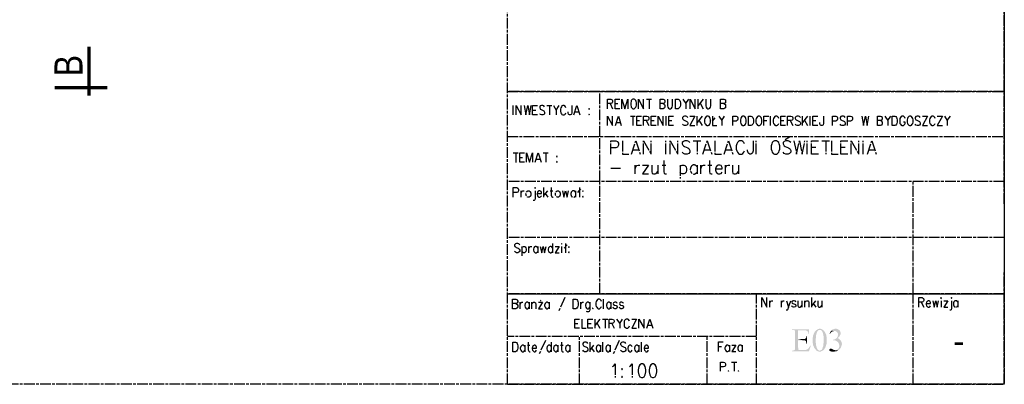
# Model space of a CAD drawing. Header units: millimetres. Extents: x 282377 to 1404227, y -783705 to 1038705.
# Tile 192 of 243: x 385786 to 387980, y 6257 to 7069. Entities that reach past the tile are written whole.
import ezdxf

# ---------------------------------------------------------------- set-up
doc = ezdxf.new("R2010")
doc.units = ezdxf.units.MM
doc.linetypes.add('ACAD_ISO08W100', pattern=[36, 24, -3, 6, -3])
doc.layers.add('!!ELEKTRYKA', color=7, linetype='Continuous')
doc.styles.add('BIKTS', font='bikromsw.shx', dxfattribs={"width": 0.85})

msp = doc.modelspace()

# ---------------------------------------------------------------- hatches: boundary and pattern name
at = {"layer": '!!ELEKTRYKA', "linetype": 'ACAD_ISO08W100'}
for points in [[(387544.9, 6379.6), (387507.2, 6379.6), (387507.2, 6378.3), (387508.9, 6378.3), (387509.3, 6378.3), (387511, 6378.3), (387512.3, 6377.9), (387534.3, 6377), (387535.6, 6377), (387537.3, 6377), (387538.5, 6377), (387539.4, 6376.6), (387540.2, 6376.2), (387541.1, 6375.3), (387542.3, 6374.5), (387542.8, 6373.6), (387543.2, 6372.4), (387543.6, 6371.1), (387544, 6369), (387545.3, 6369)], [(387512.3, 6377.9), (387513.1, 6377), (387513.1, 6377), (387513.5, 6376.2), (387514, 6374.9), (387514, 6373.2), (387514, 6371.1), (387514, 6339.3), (387514, 6338.9), (387514, 6337.2), (387514, 6335.5), (387513.5, 6334.7), (387513.1, 6333.8), (387511.8, 6333), (387524.9, 6333.4), (387523.2, 6333.8), (387522.4, 6333.8), (387522, 6333.8), (387521.2, 6335.1), (387521.2, 6335.5), (387521.2, 6336.8), (387520.7, 6338.9), (387520.7, 6355), (387531.7, 6355), (387520.7, 6358), (387520.7, 6377), (387534.3, 6377)], [(387540.6, 6364.7), (387539.4, 6364.7), (387539.4, 6363.9), (387538.9, 6362.2), (387538.5, 6360.9), (387538.1, 6360.1), (387537.2, 6359.2), (387537.2, 6358.8), (387536.4, 6358.4), (387535.1, 6358), (387533.4, 6358), (387531.7, 6358), (387520.7, 6358), (387531.7, 6355), (387532.2, 6355), (387533.9, 6355), (387535.1, 6355), (387536.4, 6354.6), (387536.4, 6354.6), (387537.7, 6353.7), (387538.5, 6352.5), (387538.5, 6352.5), (387538.5, 6351.2), (387538.9, 6349.9), (387539.4, 6347.8), (387540.6, 6347.8)], [(387562.2, 6378.3), (387561.3, 6377.9), (387560.5, 6377), (387559.2, 6375.7), (387558.4, 6374.9), (387557.5, 6373.6), (387557.1, 6372.4), (387556.3, 6371.1), (387555.5, 6369.4), (387555.5, 6369.4), (387555, 6368.1), (387554.6, 6366.9), (387554.1, 6365.6), (387553.8, 6364.3), (387553.8, 6362.6), (387553.3, 6361.4), (387553.3, 6359.7), (387553.3, 6358.4), (387552.9, 6356.7), (387552.9, 6355), (387552.9, 6355), (387552.9, 6353.3), (387553.3, 6351.6), (387553.3, 6350.3), (387553.3, 6348.7), (387553.8, 6347.4), (387554.1, 6346.1), (387554.1, 6344.4), (387554.6, 6343.1), (387555.5, 6341.9), (387555.8, 6340.6), (387556.3, 6339.3), (387557.1, 6338.1), (387557.5, 6337.2), (387558.4, 6336), (387559.7, 6334.7), (387560.5, 6333.4), (387561.3, 6332.6), (387562.6, 6331.7), (387563.9, 6331.3), (387564.7, 6330.4), (387566, 6330.4), (387567.3, 6330), (387568.6, 6330), (387569.4, 6330), (387570.7, 6330), (387571.9, 6330.4), (387573.2, 6331.3), (387574.5, 6331.7), (387568.6, 6332.1), (387568.1, 6332.1), (387567.3, 6332.6), (387566, 6333), (387565.2, 6333.8), (387563.9, 6334.7), (387563.5, 6336), (387562.6, 6337.6), (387562.2, 6338.1), (387561.8, 6339.3), (387561.8, 6340.6), (387561.3, 6341.9), (387560.9, 6343.1), (387560.9, 6344.4), (387560.5, 6346.1), (387560.5, 6347.4), (387560.1, 6349.1), (387560.1, 6350.8), (387560.1, 6352.5), (387560.1, 6354.2), (387560.1, 6355), (387560.1, 6356.7), (387560.1, 6358), (387560.1, 6359.2), (387560.5, 6360.9), (387560.5, 6362.2), (387560.5, 6363.9), (387560.9, 6365.2), (387560.9, 6366.9), (387560.9, 6366.9), (387561.3, 6368.5), (387561.8, 6370.2), (387562.2, 6371.5), (387562.6, 6373.2), (387563, 6374.1), (387563.9, 6375.3), (387564.7, 6376.2), (387565.2, 6377), (387566.4, 6377.9), (387567.7, 6378.3), (387569, 6378.3)], [(387569, 6380.8), (387569, 6380.8), (387567.7, 6380.8), (387566, 6380.4), (387564.8, 6380), (387563.5, 6379.1), (387562.2, 6378.3), (387569, 6378.3), (387569.8, 6378.3), (387571.1, 6377.9), (387572.3, 6377), (387573.2, 6376.6), (387574, 6375.7), (387574.5, 6374.5), (387575.3, 6372.8), (387575.7, 6371.5), (387576.2, 6370.7), (387576.2, 6369.4), (387576.6, 6368.1), (387577, 6366.9), (387577, 6365.2), (387577.4, 6363.9), (387577.4, 6362.2), (387577.4, 6360.5), (387577.4, 6359.2), (387577.4, 6357.5), (387577.4, 6357.1), (387577.4, 6355.4), (387577.4, 6353.7), (387577.4, 6352), (387577.4, 6350.3), (387577.4, 6348.7), (387577, 6347.4), (387577, 6346.1), (387577, 6344.4), (387576.6, 6343.1), (387576.6, 6341.9), (387576.2, 6341), (387575.7, 6339.8), (387575.7, 6338.9), (387574.9, 6337.2), (387574.5, 6336), (387573.7, 6334.7), (387572.8, 6333.8), (387572.3, 6333.8), (387571.1, 6333), (387569.8, 6332.6), (387568.5, 6332.1), (387574.5, 6331.7), (387575.7, 6332.6), (387576.6, 6333), (387577.4, 6333.8), (387578.3, 6334.7), (387579.2, 6336), (387580, 6337.2), (387580.9, 6338.5), (387581.7, 6339.8), (387582.1, 6341.5), (387582.1, 6341.5), (387582.5, 6342.7), (387582.9, 6344), (387583.4, 6345.3), (387583.8, 6346.5), (387584.2, 6347.8), (387584.2, 6349.5), (387584.2, 6350.8), (387584.6, 6352.5), (387584.6, 6354.2), (387584.6, 6355.8), (387584.6, 6356.3), (387584.6, 6358), (387584.6, 6359.2), (387584.2, 6360.9), (387584.2, 6362.6), (387583.8, 6363.9), (387583.4, 6365.6), (387583.4, 6366.9), (387582.9, 6368.1), (387582.1, 6369.4), (387581.7, 6370.7), (387581.2, 6371.9), (387580.4, 6372.8), (387580, 6374.1), (387579.2, 6374.9), (387578.7, 6375.7), (387577.4, 6377), (387576.2, 6377.9), (387575.3, 6378.7), (387574, 6379.6), (387572.8, 6380), (387571.5, 6380.4), (387570.3, 6380.8)], [(387594.8, 6376.6), (387594, 6375.7), (387593.1, 6374.5), (387592.2, 6373.2), (387591.4, 6371.9), (387591, 6370.2), (387592.2, 6369.8), (387592.2, 6370.2), (387593.1, 6371.5), (387594.3, 6372.8), (387595.2, 6373.6), (387596.5, 6374.5), (387597.8, 6374.9), (387599, 6375.3), (387600.3, 6375.7), (387601.6, 6375.7)], [(387604.1, 6380.8), (387602.8, 6380.8), (387601.1, 6380.4), (387599.9, 6380), (387598.6, 6379.6), (387597.3, 6378.7), (387596, 6378.3), (387595.6, 6377.9), (387594.8, 6376.6), (387601.6, 6375.7), (387601.9, 6375.7), (387603.7, 6375.7), (387604.9, 6375.3), (387606.2, 6374.5), (387607.1, 6373.6), (387607.9, 6372.8), (387608.7, 6371.9), (387609.2, 6370.7), (387609.6, 6369), (387609.6, 6367.7), (387609.6, 6366.4), (387609.2, 6365.2), (387608.7, 6363.5), (387608.3, 6362.2), (387608.3, 6362.2), (387607.5, 6361.4), (387606.6, 6360.1), (387605.4, 6359.2), (387604.1, 6358.4), (387603.7, 6358), (387602.4, 6357.5), (387601.1, 6356.7), (387599.9, 6356.3), (387598.1, 6356.3), (387598.1, 6355), (387599.4, 6355), (387600.7, 6355), (387602.4, 6355), (387603.7, 6354.6), (387604.9, 6354.2), (387605.8, 6353.7), (387607.1, 6352.9), (387608.3, 6352), (387609.2, 6351.2), (387609.6, 6350.8), (387610.4, 6349.9), (387611.3, 6348.2), (387611.7, 6347), (387612.1, 6345.7), (387612.5, 6344), (387612.5, 6342.7), (387612.5, 6342.3), (387612.5, 6341), (387612.1, 6339.8), (387611.7, 6338.5), (387610.9, 6337.2), (387610, 6336), (387610, 6336), (387608.7, 6335.1), (387607.5, 6334.3), (387606.2, 6333.4), (387604.9, 6333.4), (387603.7, 6333), (387610, 6332.6), (387610.9, 6333.4), (387612.1, 6334.3), (387613, 6335.1), (387613.8, 6336), (387614.2, 6336.4), (387615.1, 6337.6), (387616, 6338.9), (387616.3, 6340.2), (387617.2, 6341.5), (387617.2, 6342.7), (387617.6, 6344), (387618.1, 6345.7), (387618.1, 6347), (387618.1, 6348.2), (387617.6, 6349.5), (387617.6, 6350.8), (387616.8, 6352.5), (387616.3, 6353.7), (387615.5, 6354.6), (387614.7, 6355.8), (387613.8, 6356.7), (387613, 6357.5), (387611.7, 6358.4), (387610.4, 6359.2), (387608.7, 6359.7), (387609.2, 6360.1), (387610.4, 6361.4), (387611.7, 6362.6), (387613, 6363.9), (387613.4, 6365.2), (387614.2, 6366.4), (387614.7, 6367.3), (387615.1, 6368.5), (387615.5, 6369.8), (387615.5, 6370.7), (387615.5, 6371.9), (387615.1, 6373.2), (387614.7, 6374.5), (387614.2, 6375.7), (387613, 6377), (387613, 6377), (387612.1, 6377.9), (387610.9, 6378.7), (387610, 6379.6), (387608.7, 6380), (387607.1, 6380.4), (387605.8, 6380.8)], [(387549.1, 6343.1), (387547.4, 6343.1), (387547, 6342.3), (387546.2, 6340.6), (387545.3, 6339.3), (387544.5, 6338.1), (387543.6, 6337.2), (387542.8, 6336.4), (387541.9, 6335.5), (387540.7, 6334.7), (387539.4, 6334.3), (387539, 6334.3), (387538.1, 6333.8), (387536.8, 6333.8), (387535.1, 6333.4), (387533.4, 6333.4), (387525, 6333.4), (387511.9, 6333), (387511.4, 6333), (387510.2, 6332.6), (387508.9, 6332.1), (387507.2, 6332.1), (387507.2, 6330.9), (387544.9, 6330.9)], [(387593.1, 6336.4), (387592.3, 6336.4), (387591, 6335.5), (387590.6, 6335.1), (387590.2, 6333.8), (387590.2, 6333.4), (387590.6, 6332.1), (387591.8, 6331.3), (387592.7, 6330.9), (387593.5, 6330.4), (387595.2, 6330), (387596.9, 6330), (387598.6, 6330), (387600.3, 6330), (387601.6, 6330), (387603.3, 6330.4), (387604.6, 6330.9), (387606.2, 6330.9), (387607.5, 6331.3), (387608.8, 6332.1), (387610, 6332.6), (387603.7, 6333), (387602, 6333.4), (387600.8, 6333.4), (387600.3, 6333.4), (387599.4, 6334.3), (387597.8, 6335.1), (387597.3, 6335.1), (387595.6, 6336), (387594.8, 6336.4), (387594.4, 6336.4)]]:
    msp.add_hatch(color=7, dxfattribs=at).paths.add_polyline_path(points)

# ---------------------------------------------------------------- linework, layer by layer
at = {"layer": '!!ELEKTRYKA', "color": 252, "lineweight": 70}
for p, q in [((385941.4, 6900.2), (385941.4, 7008.2)), ((385864.9, 6917.7), (385981.4, 6917.7))]:
    msp.add_line(p, q, dxfattribs=at)
at = {"layer": '!!ELEKTRYKA', "color": 7, "linetype": 'ACAD_ISO08W100', "lineweight": -3}
for points in [[(384150, 10317.1), (387980, 10317.1), (387980, 6257.2), (384150, 6257.2)], [(387152.4, 6891.8), (387150.7, 6891), (387149, 6888.8), (387148.6, 6886.7), (387147.8, 6883.8), (387147.8, 6878.7), (387148.6, 6875.7), (387149, 6874), (387150.7, 6871.9), (387152.4, 6870.6), (387155.8, 6870.6), (387157.1, 6871.9), (387158.8, 6874), (387159.6, 6875.7), (387160.5, 6878.7), (387160.5, 6883.8), (387159.6, 6886.7), (387158.8, 6888.8), (387157.1, 6891), (387155.8, 6891.8)], [(387247.3, 6870.6), (387247.3, 6891.8), (387253.2, 6891.8), (387255.3, 6891), (387257, 6888.8), (387257.8, 6886.7), (387258.7, 6883.8), (387258.7, 6878.7), (387257.8, 6875.7), (387257, 6874), (387255.3, 6871.9), (387253.2, 6870.6)], [(387055.1, 6871.1), (387054.2, 6869.8), (387055.1, 6868.9), (387055.9, 6869.8)], [(387055.1, 6858.8), (387054.2, 6857.9), (387055.1, 6856.7), (387055.9, 6857.9)], [(387317.5, 6854.1), (387315.8, 6853.3), (387314.1, 6851.2), (387313.2, 6849), (387312.4, 6846.1), (387312.4, 6841), (387313.2, 6838), (387314.1, 6836.3), (387315.8, 6834.2), (387317.5, 6833), (387320.4, 6833), (387322.2, 6834.2), (387323.8, 6836.3), (387324.7, 6838), (387325.5, 6841), (387325.5, 6846.1), (387324.7, 6849), (387323.8, 6851.2), (387322.2, 6853.3), (387320.4, 6854.1)], [(387397.1, 6854.1), (387395.4, 6853.3), (387393.7, 6851.2), (387392.9, 6849), (387392, 6846.1), (387392, 6841), (387392.9, 6838), (387393.7, 6836.3), (387395.4, 6834.2), (387397.1, 6833), (387400.1, 6833), (387401.8, 6834.2), (387403.5, 6836.3), (387404.3, 6838), (387405.2, 6841), (387405.2, 6846.1), (387404.3, 6849), (387403.5, 6851.2), (387401.8, 6853.3), (387400.1, 6854.1)], [(387409.8, 6833), (387409.8, 6854.1), (387415.7, 6854.1), (387417.8, 6853.3), (387419.5, 6851.2), (387420.4, 6849), (387421.2, 6846.1), (387421.2, 6841), (387420.4, 6838), (387419.5, 6836.3), (387417.8, 6834.2), (387415.7, 6833)], [(387431.8, 6854.1), (387430.1, 6853.3), (387428.5, 6851.2), (387427.6, 6849), (387426.7, 6846.1), (387426.7, 6841), (387427.6, 6838), (387428.5, 6836.3), (387430.1, 6834.2), (387431.8, 6833), (387434.8, 6833), (387436.5, 6834.2), (387438.2, 6836.3), (387439, 6838), (387439.9, 6841), (387439.9, 6846.1), (387439, 6849), (387438.2, 6851.2), (387436.5, 6853.3), (387434.8, 6854.1)], [(387730.3, 6833), (387730.3, 6854.1), (387735.8, 6854.1), (387738.3, 6853.3), (387739.6, 6851.2), (387740.5, 6849), (387741.3, 6846.1), (387741.3, 6841), (387740.5, 6838), (387739.6, 6836.3), (387738.3, 6834.2), (387735.8, 6833)], [(387768.8, 6854.1), (387767.1, 6853.3), (387765.4, 6851.2), (387764.6, 6849), (387763.7, 6846.1), (387763.7, 6841), (387764.6, 6838), (387765.4, 6836.3), (387767.1, 6834.2), (387768.8, 6833), (387771.7, 6833), (387773.5, 6834.2), (387775.1, 6836.3), (387776, 6838), (387776.8, 6841), (387776.8, 6846.1), (387776, 6849), (387775.1, 6851.2), (387773.5, 6853.3), (387771.7, 6854.1)], [(387467.8, 6799.5), (387465.3, 6797.8), (387462.7, 6795.3), (387461.9, 6792.3), (387460.6, 6788.1), (387460.6, 6780.9), (387461.9, 6776.7), (387462.7, 6773.7), (387465.3, 6770.7), (387467.8, 6769.5), (387472.5, 6769.5), (387475, 6770.7), (387477.6, 6773.7), (387478.8, 6776.7), (387480.1, 6780.9), (387480.1, 6788.1), (387478.8, 6792.3), (387477.6, 6795.3), (387475, 6797.8), (387472.5, 6799.5)], [(386983.5, 6765.2), (386982.6, 6764.4), (386983.5, 6763.5), (386984.3, 6764.4)], [(386983.5, 6753.4), (386982.6, 6752.5), (386983.5, 6751.3), (386984.3, 6752.5)], [(386934, 6694.1), (386934.9, 6692.8), (386935.7, 6694.1), (386934.9, 6694.9)], [(387041.1, 6687.7), (387040.2, 6686.9), (387041.1, 6686.1), (387041.9, 6686.9)], [(387041.1, 6675.9), (387040.2, 6674.6), (387041.1, 6673.8), (387041.9, 6674.6)], [(386993.3, 6570.1), (386993.7, 6568.8), (386994.5, 6570.1), (386993.7, 6570.9)], [(387009.7, 6563.7), (387009.3, 6562.9), (387009.7, 6562), (387010.6, 6562.9)], [(387009.7, 6551.9), (387009.3, 6551), (387009.7, 6549.7), (387010.6, 6551)], [(387838.2, 6449), (387839.1, 6448.1), (387839.9, 6449), (387839.1, 6450.3)], [(387862, 6449), (387862.4, 6448.1), (387863.2, 6449), (387862.4, 6450.3)], [(386947.1, 6443.5), (386947.6, 6443.9), (386947.1, 6444.7), (386946.7, 6443.9)], [(387019.5, 6425.3), (387019.5, 6446.4), (387025.4, 6446.4), (387027.5, 6445.6), (387029.2, 6443.5), (387030.1, 6441.4), (387030.9, 6438.4), (387030.9, 6433.3), (387030.1, 6430.4), (387029.2, 6428.7), (387027.5, 6426.5), (387025.4, 6425.3)], [(386885.3, 6329.6), (386885.3, 6350.8), (386890.8, 6350.8), (386893.3, 6349.9), (386894.6, 6347.8), (386895.4, 6345.7), (386896.3, 6342.7), (386896.3, 6337.6), (386895.4, 6334.7), (386894.6, 6333), (386893.3, 6330.9), (386890.8, 6329.6)], [(387171.8, 6302.5), (387168, 6300.8), (387165.9, 6296.6), (387164.7, 6289.4), (387164.7, 6285.1), (387165.9, 6278), (387168, 6273.7), (387171.8, 6272.4), (387174.4, 6272.4), (387177.8, 6273.7), (387180.3, 6278), (387181.6, 6285.1), (387181.6, 6289.4), (387180.3, 6296.6), (387177.8, 6300.8), (387174.4, 6302.5)], [(387196, 6302.5), (387192.6, 6300.8), (387190.1, 6296.6), (387188.8, 6289.4), (387188.8, 6285.1), (387190.1, 6278), (387192.6, 6273.7), (387196, 6272.4), (387198.5, 6272.4), (387202.3, 6273.7), (387204.5, 6278), (387205.7, 6285.1), (387205.7, 6289.4), (387204.5, 6296.6), (387202.3, 6300.8), (387198.5, 6302.5)], [(387128.2, 6292.3), (387127, 6291.1), (387128.2, 6289.4), (387129.1, 6291.1)], [(387128.2, 6275.4), (387127, 6273.7), (387128.2, 6272.4), (387129.1, 6273.7)]]:
    msp.add_lwpolyline(points, close=True, dxfattribs=at)
for points in [[(386873, 6257.2), (386873, 7134), (387980, 7134)], [(387980, 6659), (387980, 7134), (387980, 6508.7)], [(386873, 6908.7), (387980, 6908.7), (386875.9, 6908.7)], [(387078.8, 6808.8), (387078.8, 6908.7)], [(387096.1, 6870.6), (387096.1, 6891.8), (387103.2, 6891.8), (387105.8, 6891), (387106.6, 6890.1), (387107.5, 6888), (387107.5, 6885.9), (387106.6, 6883.8), (387105.8, 6882.9), (387103.2, 6882.1), (387096.1, 6882.1)], [(387123.6, 6870.6), (387113.1, 6870.6), (387113.1, 6891.8), (387123.6, 6891.8)], [(387128.3, 6870.6), (387128.3, 6891.8), (387134.6, 6870.6), (387141, 6891.8), (387141, 6870.6)], [(387165.1, 6870.6), (387165.1, 6891.8), (387176.5, 6870.6), (387176.5, 6891.8)], [(387182.9, 6891.8), (387194.3, 6891.8)], [(387188.8, 6891.8), (387188.8, 6870.6)], [(387220.2, 6882.1), (387222.3, 6880.8), (387223.1, 6879.9), (387224, 6877.8), (387224, 6874.9), (387223.1, 6872.7), (387222.3, 6871.9), (387220.2, 6870.6), (387213, 6870.6), (387213, 6891.8), (387220.2, 6891.8), (387222.3, 6891), (387223.1, 6890.1), (387224, 6888), (387224, 6885.9), (387223.1, 6883.8), (387222.3, 6882.9), (387220.2, 6882.1), (387213, 6882.1)], [(387229.9, 6891.8), (387229.9, 6877), (387230.3, 6874), (387232, 6871.9), (387234.5, 6870.6), (387236.2, 6870.6), (387238.4, 6871.9), (387240.1, 6874), (387240.9, 6877), (387240.9, 6891.8)], [(387264.2, 6891.8), (387270.5, 6882.1), (387277.3, 6891.8)], [(387280.2, 6870.6), (387280.2, 6891.8), (387291.7, 6870.6), (387291.7, 6891.8)], [(387298.1, 6870.6), (387298.1, 6891.8)], [(387309.5, 6891.8), (387298.1, 6877.8)], [(387315, 6891.8), (387315, 6877), (387315.8, 6874), (387317.5, 6871.9), (387319.6, 6870.6), (387321.3, 6870.6), (387323.9, 6871.9), (387325.6, 6874), (387326.4, 6877), (387326.4, 6891.8)], [(387355.2, 6882.1), (387357.7, 6880.8), (387358.6, 6879.9), (387359, 6877.8), (387359, 6874.9), (387358.6, 6872.8), (387357.7, 6871.9), (387355.2, 6870.6), (387348, 6870.6), (387348, 6891.8), (387355.2, 6891.8), (387357.7, 6891), (387358.6, 6890.1), (387359, 6888), (387359, 6885.9), (387358.6, 6883.8), (387357.7, 6882.9), (387355.2, 6882.1), (387348, 6882.1)], [(386886.2, 6856.7), (386886.2, 6877.8)], [(386892.5, 6856.7), (386892.5, 6877.8), (386903.9, 6856.7), (386903.9, 6877.8)], [(386910.2, 6877.8), (386914, 6856.7), (386918.3, 6877.8), (386922.1, 6856.7), (386926.3, 6877.8)], [(386939.9, 6856.7), (386929.3, 6856.7), (386929.3, 6877.8), (386939.9, 6877.8)], [(386929.3, 6867.7), (386936.1, 6867.7)], [(386956, 6874.9), (386954.3, 6877), (386952.1, 6877.8), (386948.7, 6877.8), (386946.2, 6877), (386945, 6874.9), (386945, 6872.8), (386945.8, 6871.1), (386946.2, 6869.8), (386947.9, 6868.9), (386953, 6866.8), (386954.3, 6866), (386955.1, 6864.7), (386956, 6863), (386956, 6859.6), (386954.3, 6857.9), (386952.1, 6856.7), (386948.7, 6856.7), (386946.2, 6857.9), (386945, 6859.6)], [(386961, 6877.8), (386972, 6877.8)], [(386966.6, 6877.8), (386966.6, 6856.7)], [(386975.5, 6877.8), (386981.8, 6867.7), (386988.1, 6877.8)], [(386981.8, 6867.7), (386981.8, 6856.7)], [(387003.4, 6872.8), (387002.6, 6874.9), (387001.3, 6877), (386999.6, 6877.8), (386996.2, 6877.8), (386994.5, 6877), (386993.2, 6874.9), (386992.4, 6872.8), (386991.5, 6869.8), (386991.5, 6864.7), (386992.4, 6861.7), (386993.2, 6859.6), (386994.5, 6857.9), (386996.2, 6856.7), (386999.6, 6856.7), (387001.3, 6857.9), (387002.6, 6859.6), (387003.4, 6861.7)], [(387016.6, 6877.8), (387016.6, 6861.7), (387015.7, 6858.8), (387014.9, 6857.9), (387013.1, 6856.7), (387011.5, 6856.7), (387010.2, 6857.9), (387009.4, 6858.8), (387008.5, 6861.7), (387008.5, 6863.9)], [(387021.2, 6856.7), (387027.6, 6877.8), (387034.3, 6856.7)], [(387101.6, 6882.1), (387107.5, 6870.6)], [(387113.1, 6882.1), (387119.4, 6882.1)], [(387270.5, 6882.1), (387270.5, 6870.6)], [(387302.3, 6882.9), (387309.5, 6870.6)], [(387023.7, 6863.9), (387031.7, 6863.9)], [(387096.1, 6833), (387096.1, 6854.1), (387107.5, 6833), (387107.5, 6854.1)], [(387113.9, 6833), (387120.2, 6854.1), (387126.6, 6833)], [(387146.9, 6854.1), (387157.9, 6854.1)], [(387152.4, 6854.1), (387152.4, 6833)], [(387171.9, 6833), (387161.3, 6833), (387161.3, 6854.1), (387171.9, 6854.1)], [(387161.3, 6844.4), (387167.6, 6844.4)], [(387176.5, 6833), (387176.5, 6854.1), (387183.7, 6854.1), (387186.3, 6853.3), (387187.1, 6852.4), (387188, 6850.3), (387188, 6848.2), (387187.1, 6846.1), (387186.3, 6845.2), (387183.7, 6844.4), (387176.5, 6844.4)], [(387182.1, 6844.4), (387188, 6833)], [(387204.1, 6833), (387193.5, 6833), (387193.5, 6854.1), (387204.1, 6854.1)], [(387193.5, 6844.4), (387199.9, 6844.4)], [(387208.7, 6833), (387208.7, 6854.1), (387220.1, 6833), (387220.1, 6854.1)], [(387226.5, 6833), (387226.5, 6854.1)], [(387243.4, 6833), (387232.8, 6833), (387232.8, 6854.1), (387243.4, 6854.1)], [(387232.8, 6844.4), (387239.2, 6844.4)], [(387274.8, 6851.2), (387273.1, 6853.3), (387270.6, 6854.1), (387267.6, 6854.1), (387265, 6853.3), (387263.3, 6851.2), (387263.3, 6849), (387264.2, 6847.3), (387265, 6846.1), (387266.7, 6845.2), (387271.4, 6843.1), (387273.1, 6842.3), (387273.9, 6841), (387274.8, 6839.3), (387274.8, 6836.3), (387273.1, 6834.2), (387270.6, 6833), (387267.6, 6833), (387265, 6834.2), (387263.3, 6836.3)], [(387279.4, 6854.1), (387290.8, 6854.1), (387279.4, 6833), (387290.8, 6833)], [(387295.5, 6833), (387295.5, 6854.1)], [(387307, 6854.1), (387295.5, 6840.2)], [(387299.7, 6845.2), (387307, 6833)], [(387330.2, 6854.1), (387330.2, 6833), (387339.9, 6833)], [(387330.2, 6843.1), (387335.7, 6850.3)], [(387343.7, 6854.1), (387350.5, 6844.4), (387356.9, 6854.1)], [(387350.6, 6844.4), (387350.6, 6833)], [(387375.1, 6833), (387375.1, 6854.1), (387382.7, 6854.1), (387384.8, 6853.3), (387385.6, 6852.4), (387386.5, 6850.3), (387386.5, 6847.4), (387385.6, 6845.2), (387384.8, 6844.4), (387382.7, 6843.1), (387375.1, 6843.1)], [(387444.6, 6833), (387444.6, 6854.1), (387455.2, 6854.1)], [(387444.6, 6844.4), (387450.9, 6844.4)], [(387459, 6833), (387459, 6854.1)], [(387477.5, 6849), (387476.7, 6851.2), (387475, 6853.3), (387473.3, 6854.1), (387470.3, 6854.1), (387468.6, 6853.3), (387467, 6851.2), (387466.1, 6849), (387465.3, 6846.1), (387465.3, 6841), (387466.1, 6838), (387467, 6836.3), (387468.6, 6834.2), (387470.3, 6833), (387473.3, 6833), (387475, 6834.2), (387476.7, 6836.3), (387477.5, 6838)], [(387492.8, 6833), (387482.2, 6833), (387482.2, 6854.1), (387492.8, 6854.1)], [(387482.2, 6844.4), (387488.6, 6844.4)], [(387497.4, 6833), (387497.4, 6854.1), (387504.6, 6854.1), (387507.1, 6853.3), (387508, 6852.4), (387508.8, 6850.3), (387508.8, 6848.2), (387508, 6846.1), (387507.1, 6845.2), (387504.6, 6844.4), (387497.4, 6844.4)], [(387503.3, 6844.4), (387508.8, 6833)], [(387525.8, 6851.2), (387524.1, 6853.3), (387521.6, 6854.1), (387518.6, 6854.1), (387516.1, 6853.3), (387514.4, 6851.2), (387514.4, 6849), (387515.2, 6847.4), (387516.1, 6846.1), (387517.8, 6845.2), (387522.4, 6843.1), (387524.1, 6842.3), (387525, 6841), (387525.8, 6839.3), (387525.8, 6836.3), (387524.1, 6834.2), (387521.6, 6833), (387518.6, 6833), (387516.1, 6834.2), (387514.4, 6836.3)], [(387530.5, 6833), (387530.5, 6854.1)], [(387541.9, 6854.1), (387530.5, 6840.2)], [(387534.7, 6845.2), (387541.9, 6833)], [(387547.4, 6833), (387547.4, 6854.1)], [(387564.3, 6833), (387553.7, 6833), (387553.7, 6854.1), (387564.3, 6854.1)], [(387553.7, 6844.4), (387560.5, 6844.4)], [(387577.4, 6854.1), (387577.4, 6838), (387576.6, 6835.1), (387575.8, 6834.2), (387574, 6833), (387572.3, 6833), (387570.6, 6834.2), (387569.8, 6835.1), (387569.4, 6838), (387569.4, 6840.2)], [(387597.3, 6833), (387597.3, 6854.1), (387604.6, 6854.1), (387607.1, 6853.3), (387607.9, 6852.4), (387608.7, 6850.3), (387608.7, 6847.4), (387607.9, 6845.2), (387607.1, 6844.4), (387604.6, 6843.1), (387597.3, 6843.1)], [(387625.7, 6851.2), (387624.1, 6853.3), (387621.5, 6854.1), (387618.1, 6854.1), (387616, 6853.3), (387614.3, 6851.2), (387614.3, 6849), (387615.2, 6847.3), (387616, 6846.1), (387617.7, 6845.2), (387622.3, 6843.1), (387624.1, 6842.3), (387624.9, 6841), (387625.7, 6839.3), (387625.7, 6836.3), (387624.1, 6834.2), (387621.5, 6833), (387618.1, 6833), (387616, 6834.2), (387614.3, 6836.3)], [(387630.4, 6833), (387630.4, 6854.1), (387637.6, 6854.1), (387640.1, 6853.3), (387641, 6852.4), (387641.8, 6850.3), (387641.8, 6847.3), (387641, 6845.2), (387640.1, 6844.4), (387637.6, 6843.1), (387630.4, 6843.1)], [(387662.5, 6854.1), (387666.4, 6833), (387670.6, 6854.1), (387674.4, 6833), (387678.6, 6854.1)], [(387704.4, 6844.4), (387707, 6843.1), (387707.4, 6842.3), (387708.3, 6840.2), (387708.3, 6837.2), (387707.4, 6835.1), (387707, 6834.2), (387704.4, 6833), (387697.2, 6833), (387697.2, 6854.1), (387704.4, 6854.1), (387707, 6853.3), (387707.4, 6852.4), (387708.3, 6850.3), (387708.3, 6848.2), (387707.4, 6846.1), (387707, 6845.2), (387704.4, 6844.4), (387697.2, 6844.4)], [(387714.2, 6854.1), (387720.5, 6844.4), (387726.9, 6854.1)], [(387720.6, 6844.4), (387720.6, 6833)], [(387759.1, 6849), (387758.2, 6851.2), (387756.5, 6853.3), (387755.3, 6854.1), (387751.9, 6854.1), (387750.2, 6853.3), (387748.5, 6851.2), (387747.6, 6849), (387747.2, 6846.1), (387747.2, 6841), (387747.6, 6838), (387748.5, 6836.3), (387750.2, 6834.2), (387751.9, 6833), (387755.3, 6833), (387756.5, 6834.2), (387758.2, 6836.3), (387759.1, 6838), (387759.1, 6841), (387755.3, 6841)], [(387792.9, 6851.2), (387791.2, 6853.3), (387788.7, 6854.1), (387785.8, 6854.1), (387783.2, 6853.3), (387781.5, 6851.2), (387781.5, 6849), (387782.4, 6847.4), (387783.2, 6846.1), (387784.9, 6845.2), (387789.5, 6843.1), (387791.2, 6842.3), (387792.1, 6841), (387792.9, 6839.3), (387792.9, 6836.3), (387791.2, 6834.2), (387788.7, 6833), (387785.8, 6833), (387783.2, 6834.2), (387781.5, 6836.3)], [(387797.6, 6854.1), (387809, 6854.1), (387797.6, 6833), (387809, 6833)], [(387826, 6849), (387825.1, 6851.2), (387823.4, 6853.3), (387821.7, 6854.1), (387818.7, 6854.1), (387817.1, 6853.3), (387815.4, 6851.2), (387814.5, 6849), (387813.7, 6846.1), (387813.7, 6841), (387814.5, 6838), (387815.4, 6836.3), (387817.1, 6834.2), (387818.7, 6833), (387821.7, 6833), (387823.4, 6834.2), (387825.1, 6836.3), (387826, 6838)], [(387830.6, 6854.1), (387842.1, 6854.1), (387830.6, 6833), (387842.1, 6833)], [(387846.7, 6854.1), (387853, 6844.4), (387859.9, 6854.1)], [(387853.1, 6844.4), (387853.1, 6833)], [(387116.4, 6840.2), (387124.4, 6840.2)], [(386873, 6808.8), (387980, 6808.8)], [(387078.7, 6708.9), (387078.7, 6812.2)], [(387492, 6802.1), (387501.7, 6808)], [(387103.3, 6769.5), (387103.3, 6799.5), (387114.3, 6799.5), (387118.1, 6797.8), (387119.4, 6796.5), (387120.7, 6793.6), (387120.7, 6789.4), (387119.4, 6786.4), (387118.1, 6785.1), (387114.3, 6783.8), (387103.3, 6783.8)], [(387129.1, 6799.5), (387129.1, 6769.5), (387143.5, 6769.5)], [(387149.4, 6769.5), (387159.2, 6799.5), (387168.9, 6769.5)], [(387153.3, 6779.2), (387165.5, 6779.2)], [(387176.1, 6769.5), (387176.1, 6799.5), (387193.5, 6769.5), (387193.5, 6799.5)], [(387226.1, 6769.5), (387226.1, 6799.5)], [(387235.8, 6769.5), (387235.8, 6799.5), (387252.8, 6769.5), (387252.8, 6799.5)], [(387279.4, 6795.3), (387277.3, 6797.8), (387273.5, 6799.5), (387268.4, 6799.5), (387265.1, 6797.8), (387262.5, 6795.3), (387262.5, 6792.3), (387263.8, 6789.4), (387265.1, 6788.1), (387267.6, 6786.4), (387274.8, 6783.8), (387277.3, 6782.2), (387278.2, 6780.9), (387279.4, 6777.9), (387279.4, 6773.7), (387277.3, 6770.7), (387273.5, 6769.5), (387268.4, 6769.5), (387265.1, 6770.7), (387262.5, 6773.7)], [(387287, 6799.5), (387303.9, 6799.5)], [(387295.5, 6799.5), (387295.5, 6769.5)], [(387308.6, 6769.5), (387318.4, 6799.5), (387328.1, 6769.5)], [(387312.4, 6779.2), (387324.2, 6779.2)], [(387335.3, 6799.5), (387335.3, 6769.5), (387350.1, 6769.5)], [(387356, 6769.5), (387365.8, 6799.5), (387375.5, 6769.5)], [(387359.9, 6779.2), (387371.8, 6779.2)], [(387400.9, 6792.3), (387399.6, 6795.3), (387397.5, 6797.8), (387395, 6799.5), (387389.9, 6799.5), (387387.8, 6797.8), (387385.3, 6795.3), (387384, 6792.3), (387382.7, 6788.1), (387382.7, 6780.9), (387384, 6776.7), (387385.3, 6773.7), (387387.8, 6770.7), (387389.9, 6769.5), (387395, 6769.5), (387397.5, 6770.7), (387399.6, 6773.7), (387400.9, 6776.7)], [(387420.4, 6799.5), (387420.4, 6776.7), (387419.1, 6772.4), (387417.9, 6770.7), (387415.7, 6769.5), (387413.2, 6769.5), (387410.7, 6770.7), (387409.4, 6772.4), (387408.1, 6776.7), (387408.1, 6779.2)], [(387427.6, 6769.5), (387427.6, 6799.5)], [(387504.2, 6795.3), (387501.7, 6797.8), (387498.3, 6799.5), (387493.2, 6799.5), (387489.8, 6797.8), (387487.3, 6795.3), (387487.3, 6792.3), (387488.5, 6789.4), (387489.8, 6788.1), (387491.9, 6786.4), (387499.1, 6783.9), (387501.7, 6782.2), (387502.9, 6780.9), (387504.2, 6777.9), (387504.2, 6773.7), (387501.7, 6770.7), (387498.3, 6769.5), (387493.2, 6769.5), (387489.8, 6770.7), (387487.3, 6773.7)], [(387511.4, 6799.5), (387517.3, 6769.5), (387523.7, 6799.5), (387529.6, 6769.5), (387536, 6799.5)], [(387540.6, 6769.5), (387540.6, 6799.5)], [(387566, 6769.5), (387550.3, 6769.5), (387550.3, 6799.5), (387566, 6799.5)], [(387550.3, 6785.1), (387560.1, 6785.1)], [(387573.2, 6799.5), (387590.6, 6799.5)], [(387582.1, 6799.5), (387582.1, 6769.5)], [(387595.3, 6799.5), (387595.3, 6769.5), (387609.7, 6769.5)], [(387631.6, 6769.5), (387616, 6769.5), (387616, 6799.5), (387631.6, 6799.5)], [(387616, 6785.1), (387625.7, 6785.1)], [(387638.9, 6769.5), (387638.9, 6799.5), (387655.8, 6769.5), (387655.8, 6799.5)], [(387665.5, 6769.5), (387665.5, 6799.5)], [(387675.2, 6769.5), (387685, 6799.5), (387694.7, 6769.5)], [(387679, 6779.2), (387691.3, 6779.2)], [(386886.2, 6772.4), (386897.2, 6772.4)], [(386891.7, 6772.4), (386891.7, 6751.2)], [(386911.1, 6751.3), (386900.5, 6751.3), (386900.5, 6772.4), (386911.1, 6772.4)], [(386900.5, 6762.3), (386906.8, 6762.3)], [(386915.8, 6751.3), (386915.8, 6772.4), (386922.1, 6751.3), (386928.9, 6772.4), (386928.9, 6751.3)], [(386935.2, 6751.3), (386941.6, 6772.4), (386947.9, 6751.3)], [(386937.8, 6758.4), (386945.8, 6758.4)], [(386953, 6772.4), (386964, 6772.4)], [(386958.5, 6772.4), (386958.5, 6751.3)], [(387103.3, 6738.1), (387125.3, 6738.1)], [(387157.9, 6725.4), (387157.9, 6745.3)], [(387157.9, 6736.9), (387159.2, 6741.1), (387161.7, 6744.1), (387164.2, 6745.3), (387167.7, 6745.3)], [(387174, 6745.3), (387187.1, 6745.3), (387174, 6725.4), (387187.1, 6725.4)], [(387194.8, 6745.3), (387194.8, 6730.9), (387195.6, 6726.7), (387198.2, 6725.4), (387202, 6725.4), (387204.1, 6726.7), (387207.9, 6730.9)], [(387207.9, 6745.3), (387207.9, 6725.4)], [(387217.6, 6745.3), (387226, 6745.3)], [(387221.4, 6755.5), (387221.4, 6730.9), (387222.2, 6726.7), (387224.8, 6725.4), (387227.3, 6725.4)], [(387257.8, 6745.3), (387257.8, 6715.3)], [(387257.8, 6741.1), (387260, 6744.1), (387262.5, 6745.3), (387266.3, 6745.3), (387268.4, 6744.1), (387271, 6741.1), (387272.2, 6736.9), (387272.2, 6733.9), (387271, 6729.7), (387268.4, 6726.7), (387266.3, 6725.4), (387262.5, 6725.4), (387260, 6726.7), (387257.8, 6729.7)], [(387295.5, 6745.3), (387295.5, 6725.4)], [(387304, 6725.4), (387304, 6745.3)], [(387304, 6736.9), (387305.3, 6741.1), (387307.4, 6744.1), (387309.9, 6745.3), (387313.8, 6745.3)], [(387319.7, 6745.3), (387328.1, 6745.3)], [(387323.4, 6755.5), (387323.4, 6730.9), (387324.3, 6726.7), (387326.8, 6725.4), (387329.4, 6725.4)], [(387336.6, 6736.9), (387351.4, 6736.9), (387351.4, 6739.8), (387350.1, 6742.4), (387348.9, 6744.1), (387346.3, 6745.3), (387342.5, 6745.3), (387340.4, 6744.1), (387337.8, 6741.1), (387336.6, 6736.9), (387336.6, 6733.9), (387337.8, 6729.7), (387340.4, 6726.7), (387342.5, 6725.4), (387346.3, 6725.4), (387348.9, 6726.7), (387351.4, 6729.7)], [(387358.6, 6725.4), (387358.6, 6745.3)], [(387358.6, 6736.9), (387359.9, 6741.1), (387362, 6744.1), (387364.5, 6745.3), (387368.3, 6745.3)], [(387374.2, 6745.3), (387374.2, 6730.9), (387375.5, 6726.7), (387378, 6725.4), (387381.4, 6725.4), (387384, 6726.7), (387387.8, 6730.9)], [(387387.8, 6745.3), (387387.8, 6725.4)], [(387980, 6708.9), (386873, 6708.9)], [(386886.2, 6673.8), (386886.2, 6694.9), (386893.8, 6694.9), (386896.3, 6694.1), (386897.2, 6692.8), (386898, 6691.1), (386898, 6687.7), (386897.2, 6686.1), (386896.3, 6684.8), (386893.8, 6683.9), (386886.2, 6683.9)], [(386953.9, 6673.8), (386953.9, 6694.9)], [(386970.8, 6694.9), (386970.8, 6678), (386971.7, 6674.6), (386973.4, 6673.8), (386975.1, 6673.8)], [(387030, 6683.9), (387036.8, 6692)], [(387033.4, 6694.9), (387033.4, 6673.8)], [(387078.8, 6458.7), (387078.8, 6708.9)], [(387777.3, 6257.2), (387777.3, 6458.7), (387777.3, 6708.9)], [(386903.5, 6673.8), (386903.5, 6687.7)], [(386903.5, 6681.8), (386904.3, 6684.8), (386906, 6686.9), (386907.7, 6687.7), (386910.3, 6687.7)], [(386934.8, 6687.7), (386934.8, 6670.8), (386934, 6667.9), (386932.3, 6666.6), (386930.6, 6666.6)], [(386939, 6681.8), (386948.8, 6681.8), (386948.8, 6683.9), (386947.9, 6686.1), (386947.1, 6686.9), (386945.4, 6687.8), (386943.3, 6687.8), (386941.6, 6686.9), (386939.9, 6684.8), (386939, 6681.8), (386939, 6679.7), (386939.9, 6676.7), (386941.6, 6674.6), (386943.3, 6673.8), (386945.4, 6673.8), (386947.1, 6674.6), (386948.8, 6676.7)], [(386962.3, 6687.7), (386953.9, 6678)], [(386957.2, 6681.8), (386963.2, 6673.8)], [(386968.3, 6687.7), (386974.2, 6687.7)], [(386995.7, 6687.8), (386999.1, 6673.8), (387002.5, 6687.8), (387005.9, 6673.8), (387009.3, 6687.8)], [(387024.6, 6687.7), (387024.6, 6673.8)], [(387980, 6584), (386873, 6584)], [(386900.5, 6567.9), (386898.8, 6570.1), (386896.3, 6570.9), (386893.3, 6570.9), (386890.8, 6570.1), (386889.1, 6567.9), (386889.1, 6565.8), (386889.9, 6563.7), (386890.8, 6562.9), (386892.5, 6562), (386897.1, 6559.9), (386898.8, 6559.1), (386899.6, 6557.8), (386900.5, 6555.7), (386900.5, 6552.7), (386898.8, 6551), (386896.3, 6549.7), (386893.3, 6549.7), (386890.8, 6551), (386889.1, 6552.7)], [(386905.2, 6563.7), (386905.2, 6543)], [(386905.2, 6560.7), (386906.9, 6562.9), (386908.6, 6563.7), (386911.1, 6563.7), (386912.4, 6562.9), (386914.1, 6560.7), (386914.9, 6557.8), (386914.9, 6555.7), (386914.1, 6552.7), (386912.4, 6551), (386911.1, 6549.7), (386908.6, 6549.7), (386906.9, 6551), (386905.2, 6552.7)], [(386920.4, 6549.7), (386920.4, 6563.7)], [(386920.4, 6557.8), (386921.2, 6560.7), (386922.9, 6562.9), (386924.6, 6563.7), (386927.2, 6563.7)], [(386940.8, 6560.7), (386939.1, 6562.9), (386937.4, 6563.7), (386935.2, 6563.7), (386933.5, 6562.9), (386931.8, 6560.7), (386931, 6557.8), (386931, 6555.7), (386931.8, 6552.7), (386933.5, 6551), (386935.2, 6549.7), (386937.4, 6549.7), (386939.1, 6551), (386940.8, 6552.7)], [(386940.7, 6563.7), (386940.7, 6549.7)], [(386946.3, 6563.7), (386949.6, 6549.7), (386953, 6563.7), (386956, 6549.7), (386959.4, 6563.7)], [(386973.7, 6560.7), (386972, 6562.9), (386970.3, 6563.7), (386968.2, 6563.7), (386966.6, 6562.9), (386964.9, 6560.7), (386964, 6557.8), (386964, 6555.7), (386964.9, 6552.7), (386966.6, 6551), (386968.2, 6549.7), (386970.3, 6549.7), (386972, 6551), (386973.7, 6552.7)], [(386973.7, 6570.9), (386973.7, 6549.7)], [(386979.2, 6563.7), (386988.1, 6563.7), (386979.2, 6549.7), (386988.1, 6549.7)], [(386993.7, 6563.7), (386993.7, 6549.7)], [(386999.6, 6559.9), (387006, 6567.9)], [(387002.5, 6570.9), (387002.5, 6549.7)], [(387980, 6508.7), (387980, 6257.2), (387980, 6508.7)], [(386875.9, 6458.7), (387980, 6458.7), (386873, 6458.7), (387980, 6458.7), (386873, 6458.7)], [(386875.9, 6458.7), (387980.1, 6458.7), (386875.9, 6458.7), (387980.1, 6458.7)], [(387001.3, 6450.7), (386986.5, 6418.5)], [(387980, 6257.2), (387428, 6257.2), (387428, 6458.7)], [(387439.9, 6429.1), (387439.9, 6450.3), (387451.3, 6429.1), (387451.3, 6450.3)], [(387551.2, 6429.1), (387551.2, 6450.3)], [(387789.6, 6429.1), (387789.6, 6450.3), (387796.7, 6450.3), (387798.9, 6449), (387799.7, 6448.1), (387800.6, 6446), (387800.6, 6443.9), (387799.7, 6442.2), (387798.9, 6440.9), (387796.7, 6440.1), (387789.6, 6440.1)], [(386891.7, 6436.7), (386894.2, 6435.4), (386895, 6434.6), (386895.9, 6432.5), (386895.9, 6429.5), (386895, 6427.4), (386894.2, 6426.5), (386891.7, 6425.3), (386884.4, 6425.3), (386884.4, 6446.4), (386891.7, 6446.4), (386894.2, 6445.6), (386895, 6444.7), (386895.9, 6442.6), (386895.9, 6440.5), (386895, 6438.4), (386894.2, 6437.6), (386891.7, 6436.7), (386884.4, 6436.7)], [(386901.3, 6425.3), (386901.3, 6439.7)], [(386901.3, 6433.3), (386902.2, 6436.7), (386903.9, 6438.4), (386905.2, 6439.7), (386907.7, 6439.7)], [(386921.3, 6436.7), (386920, 6438.4), (386918.3, 6439.7), (386915.8, 6439.7), (386914.1, 6438.4), (386912.8, 6436.7), (386912, 6433.3), (386912, 6431.6), (386912.8, 6428.7), (386914.1, 6426.5), (386915.8, 6425.3), (386918.3, 6425.3), (386920, 6426.5), (386921.3, 6428.7)], [(386921.3, 6439.7), (386921.3, 6425.3)], [(386927.2, 6425.3), (386927.2, 6439.7)], [(386927.2, 6435.4), (386929.3, 6438.4), (386931, 6439.7), (386933.6, 6439.7), (386935.3, 6438.4), (386936.1, 6435.4), (386936.1, 6425.3)], [(386942.4, 6439.7), (386951.3, 6439.7), (386942.4, 6425.3), (386951.3, 6425.3)], [(386965.7, 6436.7), (386964, 6438.4), (386962.3, 6439.7), (386960.2, 6439.7), (386958.6, 6438.4), (386956.9, 6436.7), (386956, 6433.3), (386956, 6431.6), (386956.9, 6428.7), (386958.6, 6426.5), (386960.2, 6425.3), (386962.3, 6425.3), (386964, 6426.5), (386965.7, 6428.7)], [(386965.7, 6439.7), (386965.7, 6425.3)], [(387036.4, 6425.3), (387036.4, 6439.7)], [(387036.4, 6433.3), (387037.3, 6436.7), (387038.9, 6438.4), (387040.6, 6439.7), (387042.7, 6439.7)], [(387056.8, 6436.7), (387055, 6438.4), (387053.4, 6439.7), (387050.8, 6439.7), (387049.6, 6438.4), (387047.9, 6436.7), (387047, 6433.3), (387047, 6431.6), (387047.9, 6428.7), (387049.6, 6426.5), (387050.8, 6425.3), (387053.4, 6425.3), (387055, 6426.5), (387056.8, 6428.7)], [(387056.8, 6439.7), (387056.8, 6423.6), (387055.9, 6420.6), (387055, 6419.3), (387053.4, 6418.5), (387050.8, 6418.5), (387049.6, 6419.3)], [(387063.1, 6427.4), (387062.3, 6426.5), (387063.1, 6425.3), (387063.9, 6426.5)], [(387082.5, 6441.4), (387081.7, 6443.5), (387080, 6445.6), (387078.3, 6446.4), (387074.9, 6446.4), (387073.7, 6445.6), (387071.9, 6443.5), (387071.1, 6441.4), (387070.3, 6438.4), (387070.3, 6433.3), (387071.1, 6430.4), (387071.9, 6428.7), (387073.7, 6426.5), (387074.9, 6425.3), (387078.3, 6425.3), (387080, 6426.5), (387081.7, 6428.7), (387082.5, 6430.4)], [(387087.2, 6425.3), (387087.2, 6446.4)], [(387103.3, 6436.7), (387101.6, 6438.4), (387100, 6439.7), (387097.8, 6439.7), (387096.1, 6438.4), (387094.5, 6436.7), (387093.6, 6433.3), (387093.6, 6431.6), (387094.5, 6428.7), (387096.1, 6426.5), (387097.8, 6425.3), (387100, 6425.3), (387101.6, 6426.5), (387103.3, 6428.7)], [(387103.3, 6439.7), (387103.3, 6425.3)], [(387117.7, 6436.7), (387116.9, 6438.4), (387114.7, 6439.7), (387112.2, 6439.7), (387109.7, 6438.4), (387108.8, 6436.7), (387109.7, 6434.6), (387111.4, 6433.3), (387115.6, 6432.5), (387116.9, 6431.6), (387117.7, 6429.5), (387117.7, 6428.7), (387116.9, 6426.5), (387114.7, 6425.3), (387112.2, 6425.3), (387109.7, 6426.5), (387108.8, 6428.7)], [(387131.6, 6436.7), (387130.8, 6438.4), (387128.3, 6439.7), (387125.8, 6439.7), (387123.6, 6438.4), (387122.8, 6436.7), (387123.6, 6434.6), (387124.9, 6433.3), (387129.1, 6432.5), (387130.8, 6431.6), (387131.6, 6429.5), (387131.6, 6428.7), (387130.8, 6426.5), (387128.3, 6425.3), (387125.8, 6425.3), (387123.6, 6426.5), (387122.8, 6428.7)], [(387457.7, 6429.1), (387457.7, 6443.1)], [(387457.7, 6437.1), (387458.5, 6440.1), (387460.2, 6442.2), (387461.9, 6443.1), (387464, 6443.1)], [(387483.5, 6429.1), (387483.5, 6443.1)], [(387483.5, 6437.1), (387484.3, 6440.1), (387486, 6442.2), (387487.7, 6443.1), (387489.8, 6443.1)], [(387499.5, 6429.1), (387497, 6423.2), (387496.2, 6421.9), (387494, 6421.9)], [(387494.9, 6443.1), (387499.6, 6429.1), (387504.3, 6443.1)], [(387515.6, 6440.1), (387514.8, 6442.2), (387512.2, 6443.1), (387510.1, 6443.1), (387507.5, 6442.2), (387506.7, 6440.1), (387507.5, 6438), (387509.2, 6437.1), (387513.1, 6435.9), (387514.8, 6435), (387515.6, 6432.9), (387515.6, 6432), (387514.8, 6429.9), (387512.2, 6429.1), (387510.1, 6429.1), (387507.5, 6429.9), (387506.7, 6432)], [(387520.3, 6443.1), (387520.3, 6432.9), (387521.1, 6429.9), (387522.8, 6429.1), (387525.4, 6429.1), (387527.1, 6429.9), (387529.2, 6432.9)], [(387529.2, 6443.1), (387529.2, 6429.1)], [(387536, 6429.1), (387536, 6443.1)], [(387536, 6439.2), (387538.1, 6442.2), (387539.8, 6443.1), (387542.3, 6443.1), (387544, 6442.2), (387544.5, 6439.2), (387544.5, 6429.1)], [(387559.3, 6443.1), (387551.2, 6432.9)], [(387554.2, 6437.1), (387560.1, 6429.1)], [(387564.8, 6443.1), (387564.8, 6432.9), (387565.6, 6429.9), (387567.3, 6429.1), (387569.4, 6429.1), (387571.1, 6429.9), (387573.6, 6432.9)], [(387573.7, 6443.1), (387573.7, 6429.1)], [(387795, 6440.1), (387800.6, 6429.1)], [(387806.1, 6437.1), (387815.8, 6437.1), (387815.8, 6439.2), (387815, 6440.9), (387814.1, 6442.2), (387812.9, 6443.1), (387810.3, 6443.1), (387808.6, 6442.2), (387806.9, 6440.1), (387806.1, 6437.1), (387806.1, 6435), (387806.9, 6432), (387808.6, 6429.9), (387810.3, 6429.1), (387812.9, 6429.1), (387814.1, 6429.9), (387815.8, 6432)], [(387820.9, 6443.1), (387823.9, 6429.1), (387827.3, 6443.1), (387830.2, 6429.1), (387833.6, 6443.1)], [(387839.1, 6443.1), (387839.1, 6429.1)], [(387845, 6443.1), (387853.9, 6443.1), (387845, 6429.1), (387853.9, 6429.1)], [(387862.4, 6443.1), (387862.4, 6426.1), (387862, 6423.2), (387860.3, 6421.9), (387858.6, 6421.9)], [(387876.3, 6443.1), (387876.3, 6429.1)], [(387033.9, 6382.5), (387023.3, 6382.5), (387023.3, 6402.4), (387033.9, 6402.4)], [(387023.3, 6392.7), (387030, 6392.7)], [(387038.9, 6402.4), (387038.9, 6382.5), (387048.7, 6382.5)], [(387063.1, 6382.5), (387052.5, 6382.5), (387052.5, 6402.4), (387063.1, 6402.4)], [(387052.5, 6392.7), (387059.3, 6392.7)], [(387068.2, 6382.5), (387068.2, 6402.4)], [(387079.2, 6402.4), (387068.2, 6388.9)], [(387072, 6393.9), (387079.2, 6382.5)], [(387085.1, 6402.4), (387096.6, 6402.4)], [(387090.6, 6402.4), (387090.6, 6382.5)], [(387099.5, 6382.5), (387099.5, 6402.4), (387106.7, 6402.4), (387109.3, 6401.6), (387110.1, 6400.3), (387110.9, 6398.6), (387110.9, 6396.5), (387110.1, 6394.8), (387109.3, 6393.9), (387106.7, 6392.7), (387099.5, 6392.7)], [(387105.4, 6392.7), (387110.9, 6382.5)], [(387116.4, 6402.4), (387123.2, 6392.7), (387129.5, 6402.4)], [(387123.2, 6392.7), (387123.2, 6382.5)], [(387144.8, 6397.8), (387144, 6399.5), (387142.6, 6401.6), (387141, 6402.4), (387137.6, 6402.4), (387135.9, 6401.6), (387134.2, 6399.5), (387133.3, 6397.8), (387132.9, 6394.8), (387132.9, 6390.1), (387133.3, 6387.2), (387134.2, 6385.1), (387135.9, 6383.4), (387137.6, 6382.5), (387141, 6382.5), (387142.6, 6383.4), (387144, 6385.1), (387144.8, 6387.2)], [(387149.9, 6402.4), (387160.9, 6402.4), (387149.9, 6382.5), (387160.9, 6382.5)], [(387166, 6382.5), (387166, 6402.4), (387177.4, 6382.5), (387177.4, 6402.4)], [(387183.7, 6382.5), (387190.1, 6402.4), (387196.8, 6382.5)], [(387186.3, 6388.9), (387194.3, 6388.9)], [(387428, 6363.5), (386873, 6363.5)], [(387033.4, 6257.2), (387033.4, 6363.5)], [(387317.9, 6257.2), (387317.9, 6363.5)], [(386911.5, 6341), (386909.9, 6342.7), (386908.6, 6344), (386906, 6344), (386904.3, 6342.7), (386902.6, 6341), (386901.8, 6337.6), (386901.8, 6336), (386902.6, 6333), (386904.3, 6330.9), (386906, 6329.6), (386908.6, 6329.6), (386909.9, 6330.9), (386911.5, 6333)], [(386911.6, 6344), (386911.6, 6329.6)], [(386917.5, 6344), (386923, 6344)], [(386919.6, 6350.8), (386919.6, 6333.8), (386920.4, 6330.9), (386922.1, 6329.6), (386923.8, 6329.6)], [(386928.5, 6337.6), (386938.2, 6337.6), (386938.2, 6339.8), (386937.3, 6341.9), (386936.5, 6342.7), (386934.8, 6344), (386932.7, 6344), (386931, 6342.7), (386929.3, 6341), (386928.5, 6337.6), (386928.5, 6336), (386929.3, 6333), (386931, 6330.9), (386932.7, 6329.6), (386934.8, 6329.6), (386936.5, 6330.9), (386938.2, 6333)], [(386957.7, 6355), (386942.9, 6322.8)], [(386970.3, 6341), (386968.7, 6342.7), (386967, 6344), (386964.9, 6344), (386963.2, 6342.7), (386961.5, 6341), (386960.6, 6337.6), (386960.6, 6336), (386961.5, 6333), (386963.2, 6330.9), (386964.9, 6329.6), (386967, 6329.6), (386968.7, 6330.9), (386970.3, 6333)], [(386970.4, 6350.8), (386970.4, 6329.6)], [(386985.6, 6341), (386983.9, 6342.7), (386982.7, 6344), (386980.1, 6344), (386978.4, 6342.7), (386976.7, 6341), (386975.9, 6337.6), (386975.9, 6336), (386976.7, 6333), (386978.4, 6330.9), (386980.1, 6329.6), (386982.7, 6329.6), (386983.9, 6330.9), (386985.6, 6333)], [(386985.6, 6344), (386985.6, 6329.6)], [(386991.1, 6344), (386997, 6344)], [(386993.7, 6350.8), (386993.7, 6333.8), (386994.5, 6330.9), (386996.2, 6329.6), (386997.9, 6329.6)], [(387012.3, 6341), (387010.6, 6342.7), (387008.9, 6344), (387006.8, 6344), (387005.1, 6342.7), (387003.4, 6341), (387002.6, 6337.6), (387002.6, 6336), (387003.4, 6333), (387005.1, 6330.9), (387006.8, 6329.6), (387008.9, 6329.6), (387010.6, 6330.9), (387012.3, 6333)], [(387012.3, 6344), (387012.3, 6329.6)], [(387052.1, 6347.8), (387050.8, 6349.9), (387048.3, 6350.8), (387044.9, 6350.8), (387042.8, 6349.9), (387041.1, 6347.8), (387041.1, 6345.7), (387041.9, 6344), (387042.8, 6342.7), (387044, 6341.9), (387049.1, 6339.8), (387050.8, 6338.9), (387051.2, 6337.6), (387052.1, 6336), (387052.1, 6333), (387050.8, 6330.9), (387048.3, 6329.6), (387044.9, 6329.6), (387042.8, 6330.9), (387041.1, 6333)], [(387057.2, 6329.6), (387057.2, 6350.8)], [(387065.2, 6344), (387057.2, 6333.8)], [(387080.4, 6341), (387078.7, 6342.7), (387077, 6344), (387074.9, 6344), (387073.2, 6342.7), (387071.5, 6341), (387070.7, 6337.6), (387070.7, 6336), (387071.5, 6333), (387073.2, 6330.9), (387074.9, 6329.6), (387077, 6329.6), (387078.7, 6330.9), (387080.4, 6333)], [(387080.4, 6344), (387080.4, 6329.6)], [(387085.9, 6329.6), (387085.9, 6350.8)], [(387102, 6341), (387100.3, 6342.7), (387099.1, 6344), (387096.5, 6344), (387094.8, 6342.7), (387093.1, 6341), (387092.3, 6337.6), (387092.3, 6336), (387093.1, 6333), (387094.8, 6330.9), (387096.5, 6329.6), (387099.1, 6329.6), (387100.3, 6330.9), (387102, 6333)], [(387102, 6344), (387102, 6329.6)], [(387122.3, 6355), (387107.9, 6322.8)], [(387136.8, 6347.8), (387135.1, 6349.9), (387132.5, 6350.8), (387129.6, 6350.8), (387127, 6349.9), (387125.3, 6347.8), (387125.3, 6345.7), (387126.2, 6344), (387127, 6342.7), (387128.7, 6341.9), (387133.4, 6339.8), (387135.1, 6338.9), (387135.9, 6337.6), (387136.8, 6336), (387136.8, 6333), (387135.1, 6330.9), (387132.5, 6329.6), (387129.6, 6329.6), (387127, 6330.9), (387125.3, 6333)], [(387151.1, 6341), (387149.5, 6342.7), (387148.2, 6344), (387145.6, 6344), (387143.9, 6342.7), (387142.3, 6341), (387141.4, 6337.6), (387141.4, 6336), (387142.3, 6333), (387143.9, 6330.9), (387145.6, 6329.6), (387148.2, 6329.6), (387149.5, 6330.9), (387151.1, 6333)], [(387165.5, 6341), (387164.3, 6342.7), (387162.6, 6344), (387160.1, 6344), (387158.4, 6342.7), (387156.6, 6341), (387156.2, 6337.6), (387156.2, 6336), (387156.6, 6333), (387158.4, 6330.9), (387160.1, 6329.6), (387162.6, 6329.6), (387164.3, 6330.9), (387165.5, 6333)], [(387165.6, 6344), (387165.6, 6329.6)], [(387171.5, 6329.6), (387171.5, 6350.8)], [(387177.8, 6337.6), (387187.6, 6337.6), (387187.6, 6339.8), (387186.7, 6341.9), (387185.9, 6342.7), (387184.2, 6344), (387181.7, 6344), (387180.4, 6342.7), (387178.7, 6341), (387177.8, 6337.6), (387177.8, 6336), (387178.7, 6333), (387180.4, 6330.9), (387181.7, 6329.6), (387184.2, 6329.6), (387185.9, 6330.9), (387187.6, 6333)], [(387343.3, 6330.4), (387343.3, 6351.6), (387353.5, 6351.6)], [(387343.3, 6341.5), (387349.7, 6341.5)], [(387367.5, 6341.5), (387365.8, 6343.6), (387364.1, 6344.4), (387361.5, 6344.4), (387360.3, 6343.6), (387358.6, 6341.5), (387357.7, 6338.5), (387357.7, 6336.4), (387358.6, 6333.4), (387360.3, 6331.3), (387361.5, 6330.4), (387364.1, 6330.4), (387365.8, 6331.3), (387367.5, 6333.4)], [(387367.5, 6344.4), (387367.5, 6330.4)], [(387373, 6344.4), (387381.9, 6344.4), (387373, 6330.4), (387381.9, 6330.4)], [(387396.2, 6344.4), (387396.2, 6330.4)], [(387060.1, 6337.6), (387066, 6329.6)], [(387107.5, 6296.6), (387110.1, 6298.3), (387113.4, 6302.5), (387113.4, 6272.4)], [(387145.2, 6296.6), (387147.3, 6298.3), (387151.1, 6302.5), (387151.1, 6272.4)], [(387347.6, 6286.4), (387347.6, 6306.3), (387354.8, 6306.3), (387357.3, 6305.5), (387358.2, 6304.6), (387359, 6302.5), (387359, 6299.5), (387358.2, 6297.8), (387357.3, 6297), (387354.8, 6295.7), (387347.6, 6295.7)], [(387372.6, 6306.3), (387384, 6306.3)], [(387378.1, 6306.3), (387378.1, 6286.4)], [(387365.3, 6288.1), (387364.5, 6287.3), (387365.3, 6286.4), (387366.2, 6287.3)], [(387387.8, 6288.1), (387386.9, 6287.3), (387387.8, 6286.4), (387388.6, 6287.3)], [(387980, 6257.2), (386873, 6257.2), (387980, 6257.2)]]:
    msp.add_lwpolyline(points, dxfattribs=at)
for centre, major_axis, ratio, start_param, end_param in [((387288.7, 6735.4), (0, 10.2), 0.801059, 5.307865, 10.397173), ((386920, 6680.7), (0, -7.22), 0.770381, 3.375016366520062, 9.658201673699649), ((386985.4, 6680.8), (0, 7.13), 0.749893, 0.196848, 6.480033), ((387019.9, 6680.7), (-0.05, -7.21), 0.776673, 2.171599, 7.272054), ((387871.9, 6436.1), (-0.03, -7.15), 0.750624, 2.173001, 7.261426), ((387391.8, 6337.4), (-0.01, -7.14), 0.75141, 2.171217, 7.256975)]:
    msp.add_ellipse(centre, major_axis=major_axis, ratio=ratio, start_param=start_param, end_param=end_param, dxfattribs=at)
msp.add_solid([(387869.1, 6350.3), (387887.8, 6350.3), (387869.1, 6344.8), (387887.8, 6344.8)], dxfattribs=at)

# ---------------------------------------------------------------- texts
at = {"layer": '!!ELEKTRYKA', "color": 252, "style": 'BIKTS', "width": 0.85}
msp.add_text('B', height=62.5, rotation=90, dxfattribs=at).set_placement((385926.4, 6942.8))

doc.saveas('drawing.dxf')
